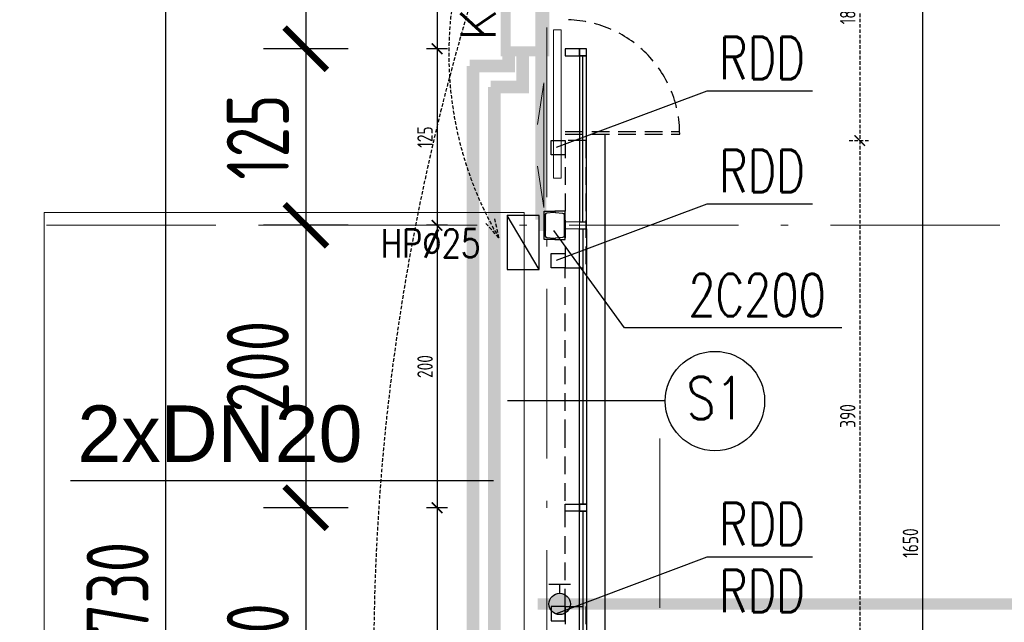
# Model space of a CAD drawing. Extents: x 153948 to 285449, y -89387 to -60195.
# Tile 74 of 108: x 259907 to 260604, y -84761 to -84334. Entities that reach past the tile are written whole.
import ezdxf
from ezdxf.enums import TextEntityAlignment as Align

# ---------------------------------------------------------------- set-up
doc = ezdxf.new("R2010")
doc.units = 0
doc.header["$LTSCALE"] = 100
doc.header["$MEASUREMENT"] = 0
doc.header["$PDMODE"] = 1
for name, pattern in [('ACAD_ISO10W100', [18.5, 12, -3, 0.5, -3]), ('DASHED2', [0.375, 0.25, -0.125]), ('HIDDEN2', [4.7625, 3.175, -1.5875])]:
    doc.linetypes.add(name, pattern=pattern)
doc.layers.get('0').update_dxf_attribs({"linetype": 'CONTINUOUS'})
doc.layers.get('DEFPOINTS').update_dxf_attribs({"linetype": 'CONTINUOUS'})
for name, color, linetype in [('1', 2, 'CONTINUOUS'), ('_INST OPIS', 7, 'CONTINUOUS'), ('_INST WODA', 4, 'CONTINUOUS'), ('_PROJ HYDRANT', 41, 'CONTINUOUS'), ('ALUMINIUM1', 5, 'CONTINUOUS'), ('K-STA', 2, 'CONTINUOUS'), ('KURT-POW', 21, 'DASHED2'), ('OKNA', 5, 'CONTINUOUS'), ('R-----OP', 2, 'CONTINUOUS'), ('TEXT', 11, 'CONTINUOUS'), ('WYBURZENIA', 9, 'DASHED2'), ('WYBURZENIA50', 9, 'DASHED2'), ('WYMIARY', 1, 'CONTINUOUS'), ('WYMIARY50', 1, 'CONTINUOUS')]:
    doc.layers.add(name, color=color, linetype=linetype)
for name, color, linetype, lineweight in [('ALUMINIUM', 5, 'CONTINUOUS', 13), ('OSIE', 8, 'ACAD_ISO10W100', 15), ('RAK 140', 7, 'CONTINUOUS', 13)]:
    doc.layers.add(name, color=color, linetype=linetype, lineweight=lineweight)
doc.styles.add('DYBY-NORMALNY-0-8-N', font='ROMANS.SHX', dxfattribs={"width": 0.8})
doc.styles.add('instalacje', font='arial.ttf', dxfattribs={"height": 40})
doc.styles.add('ROMANS', font='romans')
doc.styles.add('STYLE2', font='isocp.shx', dxfattribs={"width": 0.8})
doc.styles.add('TXT3', font='SIMPLEX.SHX', dxfattribs={"width": 0.75, "height": 40})
doc.dimstyles.new('KRESKI_100', dxfattribs={"dimscale": 20, "dimtxt": 2.2, "dimasz": 1.5, "dimexe": 1.5, "dimexo": 1.5, "dimgap": 0.6, "dimtad": 1, "dimdec": 1, "dimrnd": 0.5, "dimdsep": 46, "dimtxsty": 'STYLE2', "dimblk1": 'ARCHTICK', "dimblk2": 'ARCHTICK', "dimsah": 1, "dimcen": 2.5, "dimdle": 1.5, "dimclrd": 10, "dimclre": 10, "dimclrt": 15, "dimadec": 0, "dimazin": 0, "dimtfac": 1, "dimtdec": 1, "dimtmove": 1, "dimatfit": 3, "dimldrblk": 'ARCHTICK', "dimfxl": 1.5, "dimfxlon": 1, "dimtolj": 1, "dimtzin": 0, "dimarcsym": 0})

# ---------------------------------------------------------------- blocks, each defined once
blk = doc.blocks.new('_ARCHTICK')
at = {"color": 0, "linetype": 'ByBlock', "const_width": 0.15}
blk.add_lwpolyline([(-0.5, -0.5), (0.5, 0.5)], dxfattribs=at)
blk = doc.blocks.new('*D240')
at = {"layer": 'DEFPOINTS', "color": 0, "ltscale": 0.1, "transparency": 16777216}
for p in [(260307.9, -74816.05), (260307.9, -85703.05), (263794.26, -85703.05)]:
    blk.add_point(p, dxfattribs=at)
at = {"layer": 'WYMIARY', "color": 10, "lineweight": -2, "ltscale": 0.1, "transparency": 16777216}
for p, q in [((263794.26, -74786.05), (263794.26, -85733.05)), ((263764.26, -74816.05), (263824.26, -74816.05)), ((263764.26, -85703.05), (263824.26, -85703.05))]:
    blk.add_line(p, q, dxfattribs=at)
at = {"layer": 'WYMIARY', "color": 10, "lineweight": -2, "ltscale": 0.1, "transparency": 16777216, "xscale": 30, "yscale": 30, "zscale": 30}
for p, rotation in [((263794.26, -74816.05), 90), ((263794.26, -85703.05), 270)]:
    blk.add_blockref('_ARCHTICK', p, dxfattribs=dict(at, rotation=rotation))
at = {"layer": 'WYMIARY', "color": 15, "ltscale": 0.1, "transparency": 16777216, "insert": (263760.26, -80259.55), "char_height": 44, "attachment_point": 5, "rotation": 90, "style": 'STYLE2'}
blk.add_mtext('\\A1;10887', dxfattribs=at)
blk = doc.blocks.new('*D241')
at = {"layer": 'DEFPOINTS', "color": 0, "ltscale": 0.1, "transparency": 16777216}
for p in [(263634.26, -83856.05), (263714.26, -83856.05), (260307.9, -85703.05)]:
    blk.add_point(p, dxfattribs=at)
at = {"layer": 'WYMIARY', "color": 10, "lineweight": -2, "ltscale": 0.1, "transparency": 16777216}
for p, q in [((263714.26, -85733.05), (263714.26, -83826.05)), ((263684.26, -83856.05), (263744.26, -83856.05)), ((263684.26, -85703.05), (263744.26, -85703.05))]:
    blk.add_line(p, q, dxfattribs=at)
at = {"layer": 'WYMIARY', "color": 10, "lineweight": -2, "ltscale": 0.1, "transparency": 16777216, "xscale": 30, "yscale": 30, "zscale": 30}
for p, rotation in [((263714.26, -83856.05), 90), ((263714.26, -85703.05), 270)]:
    blk.add_blockref('_ARCHTICK', p, dxfattribs=dict(at, rotation=rotation))
at = {"layer": 'WYMIARY', "color": 15, "ltscale": 0.1, "transparency": 16777216, "insert": (263680.26, -84779.55), "char_height": 44, "attachment_point": 5, "rotation": 90, "style": 'STYLE2'}
blk.add_mtext('\\A1;1847', dxfattribs=at)
blk = doc.blocks.new('SC200X2')
at = {"layer": '1'}
for points in [[(-10, 7.5), (-10, 0), (-9.7, 0, 0.391021), (-9.11, 0.55), (-8.71, 5.56, -0.391021), (-7.56, 6.62), (7.56, 6.62, -0.391021), (8.71, 5.56), (9.11, 0.55, 0.391021), (9.7, 0), (10, 0), (10, 7.5)], [(-10, -7.5), (-10, 0), (-9.7, 0, -0.391021), (-9.11, -0.55), (-8.71, -5.56, 0.391021), (-7.56, -6.62), (7.56, -6.62, 0.391021), (8.71, -5.56), (9.11, -0.55, -0.391021), (9.7, 0), (10, 0), (10, -7.5)]]:
    blk.add_lwpolyline(points, format="xyb", close=True, dxfattribs=at)
blk = doc.blocks.new('*D466')
at = {"layer": 'DEFPOINTS', "color": 0, "ltscale": 0.1, "transparency": 16777216}
for p in [(260202.64, -83879.55), (260010.46, -85609.56), (260202.64, -85609.56)]:
    blk.add_point(p, dxfattribs=at)
at = {"layer": 'WYMIARY', "color": 10, "lineweight": -2, "ltscale": 0.1, "transparency": 16777216}
for p, q in [((260010.46, -83849.55), (260010.46, -85639.56)), ((260040.46, -83879.55), (259980.46, -83879.55)), ((260040.46, -85609.56), (259980.46, -85609.56))]:
    blk.add_line(p, q, dxfattribs=at)
at = {"layer": 'WYMIARY', "color": 10, "lineweight": -2, "ltscale": 0.1, "transparency": 16777216, "xscale": 30, "yscale": 30, "zscale": 30}
for p, rotation in [((260010.46, -83879.55), 90), ((260010.46, -85609.56), 270)]:
    blk.add_blockref('_ARCHTICK', p, dxfattribs=dict(at, rotation=rotation))
at = {"layer": 'WYMIARY', "color": 15, "ltscale": 0.1, "transparency": 16777216, "insert": (259976.46, -84744.55), "char_height": 44, "attachment_point": 5, "rotation": 90, "style": 'STYLE2'}
blk.add_mtext('\\A1;1730', dxfattribs=at)
blk = doc.blocks.new('*D477')
at = {"layer": 'DEFPOINTS', "color": 0, "ltscale": 0.1, "transparency": 16777216}
for p in [(260293.4, -84154.55), (260109.71, -84354.55), (260293.4, -84354.55)]:
    blk.add_point(p, dxfattribs=at)
at = {"layer": 'WYMIARY', "color": 10, "lineweight": -2, "ltscale": 0.1, "transparency": 16777216}
for p, q in [((260109.71, -84124.55), (260109.71, -84384.55)), ((260139.71, -84154.55), (260079.71, -84154.55)), ((260139.71, -84354.55), (260079.71, -84354.55))]:
    blk.add_line(p, q, dxfattribs=at)
at = {"layer": 'WYMIARY', "color": 10, "lineweight": -2, "ltscale": 0.1, "transparency": 16777216, "xscale": 30, "yscale": 30, "zscale": 30}
for p, rotation in [((260109.71, -84154.55), 90), ((260109.71, -84354.55), 270)]:
    blk.add_blockref('_ARCHTICK', p, dxfattribs=dict(at, rotation=rotation))
at = {"layer": 'WYMIARY', "color": 15, "ltscale": 0.1, "transparency": 16777216, "insert": (260075.71, -84254.55), "char_height": 44, "attachment_point": 5, "rotation": 90, "style": 'STYLE2'}
blk.add_mtext('\\A1;200', dxfattribs=at)
blk = doc.blocks.new('*D478')
at = {"layer": 'DEFPOINTS', "color": 0, "ltscale": 0.1, "transparency": 16777216}
for p in [(260293.4, -84354.55), (260109.71, -84479.55), (260278.4, -84479.55)]:
    blk.add_point(p, dxfattribs=at)
at = {"layer": 'WYMIARY', "color": 10, "lineweight": -2, "ltscale": 0.1, "transparency": 16777216}
for p, q in [((260109.71, -84324.55), (260109.71, -84509.55)), ((260139.71, -84354.55), (260079.71, -84354.55)), ((260139.71, -84479.55), (260079.71, -84479.55))]:
    blk.add_line(p, q, dxfattribs=at)
at = {"layer": 'WYMIARY', "color": 10, "lineweight": -2, "ltscale": 0.1, "transparency": 16777216, "xscale": 30, "yscale": 30, "zscale": 30}
for p, rotation in [((260109.71, -84354.55), 90), ((260109.71, -84479.55), 270)]:
    blk.add_blockref('_ARCHTICK', p, dxfattribs=dict(at, rotation=rotation))
at = {"layer": 'WYMIARY', "color": 15, "ltscale": 0.1, "transparency": 16777216, "insert": (260075.71, -84417.05), "char_height": 44, "attachment_point": 5, "rotation": 90, "style": 'STYLE2'}
blk.add_mtext('\\A1;125', dxfattribs=at)
blk = doc.blocks.new('*D479')
at = {"layer": 'DEFPOINTS', "color": 0, "ltscale": 0.1, "transparency": 16777216}
for p in [(260278.4, -84479.55), (260109.71, -84679.55), (260293.4, -84679.55)]:
    blk.add_point(p, dxfattribs=at)
at = {"layer": 'WYMIARY', "color": 10, "lineweight": -2, "ltscale": 0.1, "transparency": 16777216}
for p, q in [((260109.71, -84449.55), (260109.71, -84709.55)), ((260139.71, -84479.55), (260079.71, -84479.55)), ((260139.71, -84679.55), (260079.71, -84679.55))]:
    blk.add_line(p, q, dxfattribs=at)
at = {"layer": 'WYMIARY', "color": 10, "lineweight": -2, "ltscale": 0.1, "transparency": 16777216, "xscale": 30, "yscale": 30, "zscale": 30}
for p, rotation in [((260109.71, -84479.55), 90), ((260109.71, -84679.55), 270)]:
    blk.add_blockref('_ARCHTICK', p, dxfattribs=dict(at, rotation=rotation))
at = {"layer": 'WYMIARY', "color": 15, "ltscale": 0.1, "transparency": 16777216, "insert": (260075.71, -84579.55), "char_height": 44, "attachment_point": 5, "rotation": 90, "style": 'STYLE2'}
blk.add_mtext('\\A1;200', dxfattribs=at)
blk = doc.blocks.new('*D480')
at = {"layer": 'DEFPOINTS', "color": 0, "ltscale": 0.1, "transparency": 16777216}
for p in [(260293.4, -84679.55), (260109.71, -84879.55), (260293.4, -84879.55)]:
    blk.add_point(p, dxfattribs=at)
at = {"layer": 'WYMIARY', "color": 10, "lineweight": -2, "ltscale": 0.1, "transparency": 16777216}
for p, q in [((260109.71, -84649.55), (260109.71, -84909.55)), ((260139.71, -84679.55), (260079.71, -84679.55)), ((260139.71, -84879.55), (260079.71, -84879.55))]:
    blk.add_line(p, q, dxfattribs=at)
at = {"layer": 'WYMIARY', "color": 10, "lineweight": -2, "ltscale": 0.1, "transparency": 16777216, "xscale": 30, "yscale": 30, "zscale": 30}
for p, rotation in [((260109.71, -84679.55), 90), ((260109.71, -84879.55), 270)]:
    blk.add_blockref('_ARCHTICK', p, dxfattribs=dict(at, rotation=rotation))
at = {"layer": 'WYMIARY', "color": 15, "ltscale": 0.1, "transparency": 16777216, "insert": (260075.71, -84779.55), "char_height": 44, "attachment_point": 5, "rotation": 90, "style": 'STYLE2'}
blk.add_mtext('\\A1;200', dxfattribs=at)
blk = doc.blocks.new('*D500')
at = {"layer": 'DEFPOINTS', "color": 0, "ltscale": 0.1, "transparency": 16777216}
for p in [(260293.4, -84154.55), (260202.62, -84354.55), (260293.4, -84354.55)]:
    blk.add_point(p, dxfattribs=at)
at = {"layer": 'WYMIARY50', "color": 10, "lineweight": -2, "ltscale": 0.1, "transparency": 16777216}
for p, q in [((260202.62, -84147.05), (260202.62, -84362.05)), ((260210.12, -84154.55), (260195.12, -84154.55)), ((260210.12, -84354.55), (260195.12, -84354.55))]:
    blk.add_line(p, q, dxfattribs=at)
at = {"layer": 'WYMIARY50', "color": 10, "lineweight": -2, "ltscale": 0.1, "transparency": 16777216, "xscale": 7.5, "yscale": 7.5, "zscale": 7.5}
for p, rotation in [((260202.62, -84154.55), 90), ((260202.62, -84354.55), 270)]:
    blk.add_blockref('_ARCHTICK', p, dxfattribs=dict(at, rotation=rotation))
at = {"layer": 'WYMIARY50', "color": 15, "ltscale": 0.1, "transparency": 16777216, "insert": (260194.12, -84254.55), "char_height": 11, "attachment_point": 5, "rotation": 90, "style": 'STYLE2'}
blk.add_mtext('\\A1;200', dxfattribs=at)
blk = doc.blocks.new('*D501')
at = {"layer": 'DEFPOINTS', "color": 0, "ltscale": 0.1, "transparency": 16777216}
for p in [(260293.4, -84354.55), (260202.62, -84479.55), (260278.4, -84479.55)]:
    blk.add_point(p, dxfattribs=at)
at = {"layer": 'WYMIARY50', "color": 10, "lineweight": -2, "ltscale": 0.1, "transparency": 16777216}
for p, q in [((260202.62, -84347.05), (260202.62, -84487.05)), ((260210.12, -84354.55), (260195.12, -84354.55)), ((260210.12, -84479.55), (260195.12, -84479.55))]:
    blk.add_line(p, q, dxfattribs=at)
at = {"layer": 'WYMIARY50', "color": 10, "lineweight": -2, "ltscale": 0.1, "transparency": 16777216, "xscale": 7.5, "yscale": 7.5, "zscale": 7.5}
for p, rotation in [((260202.62, -84354.55), 90), ((260202.62, -84479.55), 270)]:
    blk.add_blockref('_ARCHTICK', p, dxfattribs=dict(at, rotation=rotation))
at = {"layer": 'WYMIARY50', "color": 15, "ltscale": 0.1, "transparency": 16777216, "insert": (260194.12, -84417.05), "char_height": 11, "attachment_point": 5, "rotation": 90, "style": 'STYLE2'}
blk.add_mtext('\\A1;125', dxfattribs=at)
blk = doc.blocks.new('*D502')
at = {"layer": 'DEFPOINTS', "color": 0, "ltscale": 0.1, "transparency": 16777216}
for p in [(260278.4, -84479.55), (260202.62, -84679.55), (260293.4, -84679.55)]:
    blk.add_point(p, dxfattribs=at)
at = {"layer": 'WYMIARY50', "color": 10, "lineweight": -2, "ltscale": 0.1, "transparency": 16777216}
for p, q in [((260202.62, -84472.05), (260202.62, -84687.05)), ((260210.12, -84479.55), (260195.12, -84479.55)), ((260210.12, -84679.55), (260195.12, -84679.55))]:
    blk.add_line(p, q, dxfattribs=at)
at = {"layer": 'WYMIARY50', "color": 10, "lineweight": -2, "ltscale": 0.1, "transparency": 16777216, "xscale": 7.5, "yscale": 7.5, "zscale": 7.5}
for p, rotation in [((260202.62, -84479.55), 90), ((260202.62, -84679.55), 270)]:
    blk.add_blockref('_ARCHTICK', p, dxfattribs=dict(at, rotation=rotation))
at = {"layer": 'WYMIARY50', "color": 15, "ltscale": 0.1, "transparency": 16777216, "insert": (260194.12, -84579.55), "char_height": 11, "attachment_point": 5, "rotation": 90, "style": 'STYLE2'}
blk.add_mtext('\\A1;200', dxfattribs=at)
blk = doc.blocks.new('*D503')
at = {"layer": 'DEFPOINTS', "color": 0, "ltscale": 0.1, "transparency": 16777216}
for p in [(260293.4, -84679.55), (260202.62, -84879.55), (260293.4, -84879.55)]:
    blk.add_point(p, dxfattribs=at)
at = {"layer": 'WYMIARY50', "color": 10, "lineweight": -2, "ltscale": 0.1, "transparency": 16777216}
for p, q in [((260202.62, -84672.05), (260202.62, -84887.05)), ((260210.12, -84679.55), (260195.12, -84679.55)), ((260210.12, -84879.55), (260195.12, -84879.55))]:
    blk.add_line(p, q, dxfattribs=at)
at = {"layer": 'WYMIARY50', "color": 10, "lineweight": -2, "ltscale": 0.1, "transparency": 16777216, "xscale": 7.5, "yscale": 7.5, "zscale": 7.5}
for p, rotation in [((260202.62, -84679.55), 90), ((260202.62, -84879.55), 270)]:
    blk.add_blockref('_ARCHTICK', p, dxfattribs=dict(at, rotation=rotation))
at = {"layer": 'WYMIARY50', "color": 15, "ltscale": 0.1, "transparency": 16777216, "insert": (260194.12, -84779.55), "char_height": 11, "attachment_point": 5, "rotation": 90, "style": 'STYLE2'}
blk.add_mtext('\\A1;200', dxfattribs=at)
blk = doc.blocks.new('*D523')
at = {"layer": 'DEFPOINTS', "color": 0, "ltscale": 0.1, "transparency": 16777216}
for p in [(260355.78, -83879.55), (260356.28, -85529.55), (260546.3, -85529.55)]:
    blk.add_point(p, dxfattribs=at)
at = {"layer": 'WYMIARY50', "color": 10, "lineweight": -2, "ltscale": 0.1, "transparency": 16777216}
for p, q in [((260546.3, -83872.05), (260546.3, -85537.05)), ((260538.8, -83879.55), (260553.8, -83879.55)), ((260538.8, -85529.55), (260553.8, -85529.55))]:
    blk.add_line(p, q, dxfattribs=at)
at = {"layer": 'WYMIARY50', "color": 10, "lineweight": -2, "ltscale": 0.1, "transparency": 16777216, "xscale": 7.5, "yscale": 7.5, "zscale": 7.5}
for p, rotation in [((260546.3, -83879.55), 90), ((260546.3, -85529.55), 270)]:
    blk.add_blockref('_ARCHTICK', p, dxfattribs=dict(at, rotation=rotation))
at = {"layer": 'WYMIARY50', "color": 15, "ltscale": 0.1, "transparency": 16777216, "insert": (260537.8, -84704.55), "char_height": 11, "attachment_point": 5, "rotation": 90, "style": 'STYLE2'}
blk.add_mtext('\\A1;1650', dxfattribs=at)
blk = doc.blocks.new('*D525')
at = {"layer": 'DEFPOINTS', "color": 0, "ltscale": 0.1, "transparency": 16777216}
for p in [(260307.9, -84239.55), (260308.4, -84419.55), (260501.9, -84419.55)]:
    blk.add_point(p, dxfattribs=at)
at = {"layer": 'WYBURZENIA50', "color": 10, "lineweight": -2, "ltscale": 0.1, "transparency": 16777216}
for p, q in [((260501.9, -84232.05), (260501.9, -84427.05)), ((260494.4, -84239.55), (260509.4, -84239.55)), ((260494.4, -84419.55), (260509.4, -84419.55))]:
    blk.add_line(p, q, dxfattribs=at)
at = {"layer": 'WYBURZENIA50', "color": 10, "lineweight": -2, "ltscale": 0.1, "transparency": 16777216, "xscale": 7.5, "yscale": 7.5, "zscale": 7.5}
for p, rotation in [((260501.9, -84239.55), 90), ((260501.9, -84419.55), 270)]:
    blk.add_blockref('_ARCHTICK', p, dxfattribs=dict(at, rotation=rotation))
at = {"layer": 'WYBURZENIA50', "color": 15, "ltscale": 0.1, "transparency": 16777216, "insert": (260493.4, -84329.55), "char_height": 11, "attachment_point": 5, "rotation": 90, "style": 'STYLE2'}
blk.add_mtext('\\A1;180', dxfattribs=at)
blk = doc.blocks.new('*D526')
at = {"layer": 'DEFPOINTS', "color": 0, "ltscale": 0.1, "transparency": 16777216}
for p in [(260308.4, -84419.55), (260307.9, -84809.55), (260501.9, -84809.55)]:
    blk.add_point(p, dxfattribs=at)
at = {"layer": 'WYBURZENIA50', "color": 10, "lineweight": -2, "ltscale": 0.1, "transparency": 16777216}
for p, q in [((260501.9, -84412.05), (260501.9, -84817.05)), ((260494.4, -84419.55), (260509.4, -84419.55)), ((260494.4, -84809.55), (260509.4, -84809.55))]:
    blk.add_line(p, q, dxfattribs=at)
at = {"layer": 'WYBURZENIA50', "color": 10, "lineweight": -2, "ltscale": 0.1, "transparency": 16777216, "xscale": 7.5, "yscale": 7.5, "zscale": 7.5}
for p, rotation in [((260501.9, -84419.55), 90), ((260501.9, -84809.55), 270)]:
    blk.add_blockref('_ARCHTICK', p, dxfattribs=dict(at, rotation=rotation))
at = {"layer": 'WYBURZENIA50', "color": 15, "ltscale": 0.1, "transparency": 16777216, "insert": (260493.4, -84614.55), "char_height": 11, "attachment_point": 5, "rotation": 90, "style": 'STYLE2'}
blk.add_mtext('\\A1;390', dxfattribs=at)
blk = doc.blocks.new('*D536')
at = {"layer": 'ALUMINIUM1', "color": 10, "lineweight": -2, "ltscale": 0.1, "transparency": 16777216}
for p, q in [((261224.75, -83879.55), (261284.75, -83879.55)), ((261254.75, -83909.55), (261254.75, -85579.55)), ((261224.75, -85609.55), (261284.75, -85609.55))]:
    blk.add_line(p, q, dxfattribs=at)
at = {"layer": 'ALUMINIUM1', "color": 10, "ltscale": 0.1, "transparency": 16777216}
for points in [[(261249.75, -83909.55), (261259.75, -83909.55), (261254.75, -83879.55)], [(261249.75, -85579.55), (261259.75, -85579.55), (261254.75, -85609.55)]]:
    blk.add_solid(points, dxfattribs=at)
at = {"layer": 'DEFPOINTS', "color": 0, "ltscale": 0.1, "transparency": 16777216}
for p in [(260995.32, -83879.55), (260307.9, -85609.55), (261254.75, -85609.55)]:
    blk.add_point(p, dxfattribs=at)
at = {"layer": 'ALUMINIUM1', "color": 15, "ltscale": 0.1, "transparency": 16777216, "insert": (261183.62, -84744.55), "char_height": 44, "attachment_point": 5, "rotation": 90, "style": 'STYLE2'}
blk.add_mtext('\\A1;SCIANA TYPU "A" DO DEMONTAZU\\P1730X420 - BEZ PODWALIN', dxfattribs=at)
blk = doc.blocks.new('*D537')
at = {"layer": 'ALUMINIUM1', "color": 10, "lineweight": -2, "ltscale": 0.1, "transparency": 16777216}
for p, q in [((261405.86, -83879.55), (261465.86, -83879.55)), ((261435.86, -83909.55), (261435.86, -85499.55)), ((261405.86, -85529.55), (261465.86, -85529.55))]:
    blk.add_line(p, q, dxfattribs=at)
at = {"layer": 'ALUMINIUM1', "color": 10, "ltscale": 0.1, "transparency": 16777216}
for points in [[(261430.86, -83909.55), (261440.86, -83909.55), (261435.86, -83879.55)], [(261430.86, -85499.55), (261440.86, -85499.55), (261435.86, -85529.55)]]:
    blk.add_solid(points, dxfattribs=at)
at = {"layer": 'DEFPOINTS', "color": 0, "ltscale": 0.1, "transparency": 16777216}
for p in [(261176.43, -83879.55), (260308.4, -85529.55), (261435.86, -85529.55)]:
    blk.add_point(p, dxfattribs=at)
at = {"layer": 'ALUMINIUM1', "color": 15, "ltscale": 0.1, "transparency": 16777216, "insert": (261364.85, -84704.55), "char_height": 44, "attachment_point": 5, "rotation": 90, "style": 'STYLE2'}
blk.add_mtext('\\A1;SCIANA SLUPOWO-RYGLOWA  + WARSTWOWA PROJEKTOWANA\\P1650X420 Z DRZWIAMI EWAKUACYJNYMI', dxfattribs=at)

msp = doc.modelspace()

# ---------------------------------------------------------------- hatches: boundary and pattern name
at = {"layer": '_INST WODA', "ltscale": 0.1}
msp.add_hatch(color=256, dxfattribs=at).paths.add_polyline_path([(260289.42, -84755.22, 1), (260289.42, -84740.06, 1)])

# ---------------------------------------------------------------- linework, layer by layer
at = {"layer": '_INST OPIS', "ltscale": 0.1}
msp.add_line((259943.05, -84660.12), (260242.47, -84660.12), dxfattribs=at)
at = {"layer": '_INST WODA', "ltscale": 0.1}
for p, q in [((260297, -84733.84), (260281.83, -84733.84)), ((260289.42, -84733.84), (260289.42, -84740.06))]:
    msp.add_line(p, q, dxfattribs=at)
for points, const_width in [([(260276.1, -84188.08), (260276.1, -84479.56), (260274.8, -84479.55)], 8), ([(260253.37, -84356.29), (260253.37, -84366.7), (260225.61, -84366.7)], 9), ([(260228.09, -85184.9), (260228.09, -84366.7)], 9), ([(261552.82, -84747.61), (260273.74, -84747.61)], 8)]:
    msp.add_lwpolyline(points, dxfattribs=dict(at, const_width=const_width))
at = {"layer": '_INST WODA', "linetype": 'HIDDEN2', "ltscale": 0.1, "const_width": 9}
for points in [[(260263.28, -84356.29), (260263.28, -84381.7), (260240.6, -84381.7)], [(260243.09, -85184.9), (260243.09, -84381.7)]]:
    msp.add_lwpolyline(points, dxfattribs=at)
at = {"layer": '_INST WODA', "ltscale": 0.1}
msp.add_circle((260289.42, -84747.64), 7.58, dxfattribs=at)
at = {"layer": '_PROJ HYDRANT'}
msp.add_line((260274.8, -84510.93), (260252.31, -84472.61), dxfattribs=at)
msp.add_line((260274.8, -84510.93), (260252.31, -84472.61), dxfattribs=at)
msp.add_lwpolyline([(260252.31, -84510.93), (260274.8, -84510.93), (260274.8, -84472.61), (260252.31, -84472.61)], close=True, dxfattribs=at)
msp.add_lwpolyline([(260252.31, -84510.93), (260274.8, -84510.93), (260274.8, -84472.61), (260252.31, -84472.61)], close=True, dxfattribs=at)
at = {"layer": 'ALUMINIUM'}
msp.add_lwpolyline([(260290.58, -84341.13), (260290.58, -84446.13), (260284.98, -84446.13), (260284.98, -84341.13)], close=True, dxfattribs=at)
at = {"layer": 'ALUMINIUM', "linetype": 'Continuous', "ltscale": 0.1}
msp.add_lwpolyline([(260273.8, -84408.21), (260278.23, -84378.76), (260278.23, -84467), (260273.8, -84437.55)], dxfattribs=at)
at = {"layer": 'ALUMINIUM', "ltscale": 0.1}
for points in [[(260303.4, -84482.05), (260293.4, -84482.05), (260293.4, -84477.05), (260303.4, -84477.05)], [(260308.4, -84482.05), (260303.4, -84482.05), (260303.4, -84477.05), (260308.4, -84477.05)]]:
    msp.add_lwpolyline(points, close=True, dxfattribs=at)
at = {"layer": 'ALUMINIUM1', "ltscale": 0.1}
for points in [[(260303.4, -84354.55), (260293.4, -84354.55), (260293.4, -84359.55), (260303.4, -84359.55)], [(260308.4, -84354.55), (260303.4, -84354.55), (260303.4, -84359.55), (260308.4, -84359.55)], [(260308.4, -84359.55), (260303.4, -84359.55), (260303.4, -84477.05), (260308.4, -84477.05)], [(260303.4, -84477.05), (260305.9, -84477.05), (260305.9, -84359.55), (260303.4, -84359.55)], [(260308.4, -84677.05), (260303.4, -84677.05), (260303.4, -84482.05), (260308.4, -84482.05)], [(260303.4, -84482.05), (260305.9, -84482.05), (260305.9, -84677.05), (260303.4, -84677.05)], [(260303.4, -84682.05), (260293.4, -84682.05), (260293.4, -84677.05), (260303.4, -84677.05)], [(260308.4, -84682.05), (260303.4, -84682.05), (260303.4, -84677.05), (260308.4, -84677.05)], [(260308.4, -84877.05), (260303.4, -84877.05), (260303.4, -84682.05), (260308.4, -84682.05)], [(260303.4, -84682.05), (260305.9, -84682.05), (260305.9, -84877.05), (260303.4, -84877.05)]]:
    msp.add_lwpolyline(points, close=True, dxfattribs=at)
at = {"layer": 'K-STA', "color": 7}
msp.add_line((260321.57, -85199.55), (260321.57, -84415.03), dxfattribs=at)
at = {"layer": 'KURT-POW', "linetype": 'Continuous', "const_width": 7}
msp.add_lwpolyline([(260278.62, -84146.1), (260278.62, -84356.29), (260251.22, -84356.29), (260251.22, -84146.1)], close=True, dxfattribs=at)
at = {"layer": 'OKNA', "ltscale": 0.1}
for p, q in [((260293.4, -84509.55), (260303.4, -84509.55)), ((260293.4, -84749.55), (260303.4, -84749.55))]:
    msp.add_line(p, q, dxfattribs=at)
at = {"layer": 'OSIE', "ltscale": 0.1}
for p, q in [((260280.4, -86679.55), (260280.4, -73374.65)), ((260971.1, -84479.55), (259456.96, -84479.55)), ((260360.4, -85860.45), (260360.4, -84627.42)), ((260360.4, -85860.45), (260360.4, -84627.42))]:
    msp.add_line(p, q, dxfattribs=at)
at = {"layer": 'R-----OP'}
msp.add_line((260252.46, -84603.59), (260364.2, -84603.59), dxfattribs=at)
msp.add_circle((260399.37, -84603.98), 35.19, dxfattribs=at)
at = {"layer": 'RAK 140'}
msp.add_lwpolyline([(259924.33, -84470.55), (260264.4, -84470.55), (260264.4, -84850.15), (259924.33, -84850.15)], close=True, dxfattribs=at)
at = {"layer": 'TEXT'}
for p, q in [((260335.28, -84552.19), (260285.4, -84483.3)), ((260489.1, -84552.19), (260335.28, -84552.19))]:
    msp.add_line(p, q, dxfattribs=at)
for points in [[(260287.12, -84424.31), (260393.96, -84384.35), (260468.43, -84384.35)], [(260287.12, -84504.31), (260393.96, -84464.35), (260468.43, -84464.35)], [(260287.12, -84754.31), (260393.96, -84714.35), (260468.43, -84714.35)]]:
    msp.add_lwpolyline(points, dxfattribs=at)
at = {"layer": 'WYBURZENIA', "ltscale": 0.5}
for p, q in [((260293.4, -84413.23), (260374.38, -84413.23)), ((260293.4, -84415.03), (260374.4, -84415.03)), ((260307.9, -84419.55), (260293.4, -84419.55)), ((260293.4, -84419.55), (260293.4, -84509.55)), ((260307.9, -84419.55), (260307.9, -84509.55)), ((260293.4, -84509.55), (260307.9, -84509.55)), ((260293.4, -84629.55), (260293.4, -84509.55)), ((260303.4, -84629.55), (260303.4, -84509.55)), ((260293.4, -84749.55), (260293.4, -84629.55)), ((260303.4, -84749.55), (260303.4, -84629.55)), ((260293.4, -84749.55), (260293.4, -84809.55)), ((260293.4, -84749.55), (260307.9, -84749.55)), ((260307.9, -84749.55), (260307.9, -84809.55))]:
    msp.add_line(p, q, dxfattribs=at)
at = {"layer": 'WYBURZENIA', "ltscale": 0.1}
for q in [(260243.54, -84474.55), (260236.84, -84477.91)]:
    msp.add_line((260246.34, -84488.34), q, dxfattribs=at)
at = {"layer": 'WYBURZENIA', "ltscale": 0.5}
for points in [[(260283.4, -84419.55), (260293.4, -84419.55), (260293.4, -84429.55), (260283.4, -84429.55)], [(260283.4, -84499.55), (260293.4, -84499.55), (260293.4, -84509.55), (260283.4, -84509.55)], [(260283.4, -84759.55), (260293.4, -84759.55), (260293.4, -84749.55), (260283.4, -84749.55)]]:
    msp.add_lwpolyline(points, close=True, dxfattribs=at)
at = {"layer": 'WYBURZENIA', "ltscale": 0.1}
for centre, radius, start, end in [((260467.89, -84358.2), 256.95, 142.20268, 210.43068), ((261768.72, -84786.92), 1610.95, 161.18786, 195.7208)]:
    msp.add_arc(centre, radius, start, end, dxfattribs=at)
at = {"layer": 'WYBURZENIA', "ltscale": 0.5}
msp.add_arc((260293.4, -84415.03), 81, 0, 90, dxfattribs=at)

# ---------------------------------------------------------------- block references
at = {"layer": 'K-STA', "ltscale": 0.5, "xscale": -1, "rotation": 90}
msp.add_blockref('SC200X2', (260285.9, -84479.55), dxfattribs=at)

# ---------------------------------------------------------------- texts
at = {"layer": '_INST OPIS', "ltscale": 0.1, "style": 'instalacje'}
msp.add_text('2xDN20', height=40, dxfattribs=at).set_placement((259947.93, -84647.1))
at = {"layer": '_PROJ HYDRANT', "style": 'DYBY-NORMALNY-0-8-N', "width": 0.8}
msp.add_text('HP%%c25', height=20, dxfattribs=at).set_placement((260197.94, -84492.36), align=Align.MIDDLE)
at = {"layer": 'KURT-POW', "color": 2, "linetype": 'Continuous', "ltscale": 20, "style": 'ROMANS'}
msp.add_text('KPC', height=25, rotation=90, dxfattribs=at).set_placement((260231.61, -84314.89), align=Align.MIDDLE)
at = {"layer": 'R-----OP', "color": 2, "style": 'DYBY-NORMALNY-0-8-N', "width": 0.8}
msp.add_text('HP%%c25', height=20, dxfattribs=at).set_placement((260197.94, -84492.36), align=Align.MIDDLE)
at = {"layer": 'R-----OP', "style": 'DYBY-NORMALNY-0-8-N', "width": 0.8}
msp.add_text('S1', height=30, dxfattribs=at).set_placement((260399.78, -84601.87), align=Align.MIDDLE)
at = {"layer": 'TEXT', "style": 'TXT3', "width": 0.75}
for s, p in [('RDD', (260402.25, -84376.06)), ('RDD', (260402.25, -84456.06)), ('2C200', (260380.47, -84543.9)), ('RDD', (260402.25, -84706.06)), ('RDD', (260402.25, -84753.46))]:
    msp.add_text(s, height=30, dxfattribs=at).set_placement(p)

# ---------------------------------------------------------------- dimensions: what is measured, and where the dimension line sits
at = {"layer": 'ALUMINIUM1', "ltscale": 0.1}
for base, p1, p2, text, picture, middle in [((261254.75, -85609.55), (260995.32, -83879.55), (260307.9, -85609.55), 'SCIANA TYPU "A" DO DEMONTAZU\\P1730X420 - BEZ PODWALIN', '*D536', (261183.62, -84744.55)), ((261435.86, -85529.55), (261176.43, -83879.55), (260308.4, -85529.55), 'SCIANA SLUPOWO-RYGLOWA  + WARSTWOWA PROJEKTOWANA\\P1650X420 Z DRZWIAMI EWAKUACYJNYMI', '*D537', (261364.85, -84704.55))]:
    dim = msp.add_linear_dim(base=base, p1=p1, p2=p2, angle=90, text=text, dimstyle='KRESKI_100', dxfattribs=at)
    dim.commit()
    dim.dimension.update_dxf_attribs({"geometry": picture, "text_midpoint": middle})
at = {"layer": 'WYBURZENIA50', "ltscale": 0.1}
for base, p1, p2, picture, middle in [((260501.9, -84419.55), (260307.9, -84239.55), (260308.4, -84419.55), '*D525', (260493.4, -84329.55)), ((260501.9, -84809.55), (260308.4, -84419.55), (260307.9, -84809.55), '*D526', (260493.4, -84614.55))]:
    dim = msp.add_linear_dim(base=base, p1=p1, p2=p2, angle=90, dimstyle='KRESKI_100', override={"dimscale": 5}, dxfattribs=at)
    dim.commit()
    dim.dimension.update_dxf_attribs({"geometry": picture, "text_midpoint": middle})
at = {"layer": 'WYMIARY', "ltscale": 0.1}
for base, p1, p2, picture, middle in [((263794.26, -85703.05), (260307.9, -74816.05), (260307.9, -85703.05), '*D240', (263760.26, -80259.55)), ((263714.26, -83856.05), (260307.9, -85703.05), (263634.26, -83856.05), '*D241', (263680.26, -84779.55)), ((260010.46, -85609.56), (260202.64, -83879.55), (260202.64, -85609.56), '*D466', (259976.46, -84744.55)), ((260109.71, -84354.55), (260293.4, -84154.55), (260293.4, -84354.55), '*D477', (260075.71, -84254.55)), ((260109.71, -84479.55), (260293.4, -84354.55), (260278.4, -84479.55), '*D478', (260075.71, -84417.05)), ((260109.71, -84679.55), (260278.4, -84479.55), (260293.4, -84679.55), '*D479', (260075.71, -84579.55)), ((260109.71, -84879.55), (260293.4, -84679.55), (260293.4, -84879.55), '*D480', (260075.71, -84779.55))]:
    dim = msp.add_linear_dim(base=base, p1=p1, p2=p2, angle=90, dimstyle='KRESKI_100', dxfattribs=at)
    dim.commit()
    dim.dimension.update_dxf_attribs({"geometry": picture, "text_midpoint": middle})
at = {"layer": 'WYMIARY50', "ltscale": 0.1}
for base, p1, p2, picture, middle in [((260546.3, -85529.55), (260355.78, -83879.55), (260356.28, -85529.55), '*D523', (260537.8, -84704.55)), ((260202.62, -84354.55), (260293.4, -84154.55), (260293.4, -84354.55), '*D500', (260194.12, -84254.55)), ((260202.62, -84479.55), (260293.4, -84354.55), (260278.4, -84479.55), '*D501', (260194.12, -84417.05)), ((260202.62, -84679.55), (260278.4, -84479.55), (260293.4, -84679.55), '*D502', (260194.12, -84579.55)), ((260202.62, -84879.55), (260293.4, -84679.55), (260293.4, -84879.55), '*D503', (260194.12, -84779.55))]:
    dim = msp.add_linear_dim(base=base, p1=p1, p2=p2, angle=90, dimstyle='KRESKI_100', override={"dimscale": 5}, dxfattribs=at)
    dim.commit()
    dim.dimension.update_dxf_attribs({"geometry": picture, "text_midpoint": middle})

doc.saveas('drawing.dxf')
